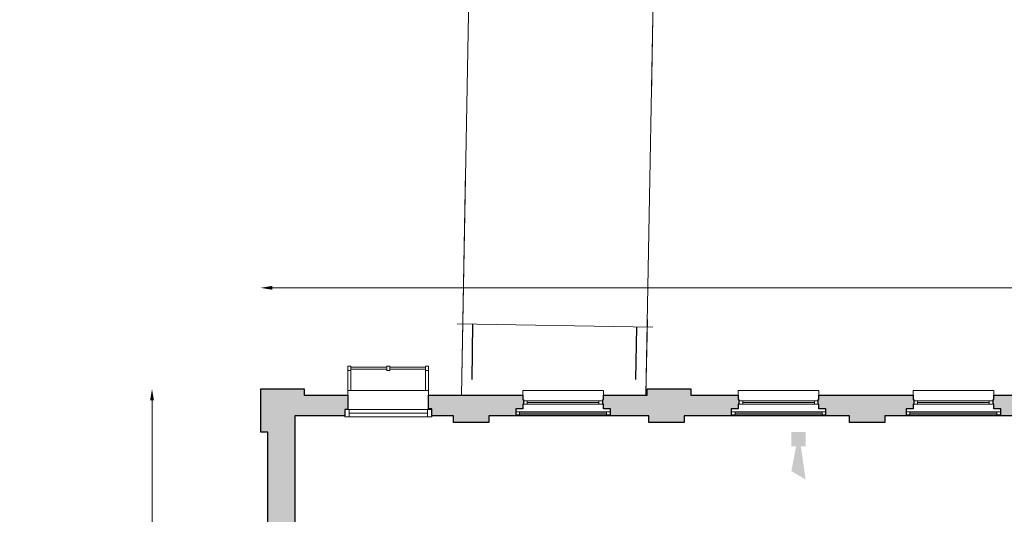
# Model space of a CAD drawing. Header units: millimetres. Extents: x -13022 to 1371524, y -38729 to 632593.
# Tile 189 of 256: x 994227 to 1009620, y -3265 to 4475. Entities that reach past the tile are written whole.
import ezdxf

# ---------------------------------------------------------------- set-up
doc = ezdxf.new("R2010")
doc.units = ezdxf.units.MM
doc.header["$LTSCALE"] = 35
doc.linetypes.add('DASHED', pattern=[200, 100, -100])
doc.linetypes.add('DIVIDE', pattern=[1250, 862.5, -112.5, 25, -112.5, 25, -112.5])
doc.layers.add('Al65----_beveiliging-inst', color=92, linetype='Continuous', lineweight=9)
for name, color, linetype in [('LAYER102', 1, 'Continuous'), ('LAYER111', 7, 'Continuous'), ('LAYER22', 7, 'Continuous'), ('LAYER28', 7, 'Continuous'), ('LAYER30', 7, 'Continuous')]:
    doc.layers.add(name, color=color, linetype=linetype)
doc.styles.get("Standard").update_dxf_attribs({"font": 'simplex.shx'})
doc.dimstyles.new('~R----C~', dxfattribs={"dimtxt": 162, "dimasz": 180, "dimexe": 0.18, "dimexo": 0.0625, "dimgap": 16.2, "dimtad": 1, "dimdec": 0, "dimzin": 0, "dimdsep": 46, "dimtxsty": 'Standard', "dimcen": 0.09, "dimse1": 1, "dimse2": 1, "dimclrd": 7, "dimadec": 0, "dimazin": 0, "dimtfac": 1, "dimtdec": 4, "dimtmove": 0, "dimatfit": 3, "dimfxl": 1, "dimtolj": 1, "dimtzin": 0, "dimlwd": 13, "dimarcsym": 0})

# ---------------------------------------------------------------- blocks, each defined once
blk = doc.blocks.new('*D213')
at = {"layer": 'Defpoints', "color": 0, "linetype": 'Continuous', "transparency": 16777216}
for p in [(1055501, 279), (997995, -1302), (1055501, -1302)]:
    blk.add_point(p, dxfattribs=at)
at = {"layer": 'LAYER102', "color": 7, "linetype": 'Continuous', "lineweight": 13, "transparency": 16777216}
blk.add_line((998175, 279), (1055321, 279), dxfattribs=at)
at = {"layer": 'LAYER102', "color": 7, "linetype": 'Continuous', "transparency": 16777216}
for points in [[(998175, 309), (998175, 249), (997995, 279)], [(1055321, 309), (1055321, 249), (1055501, 279)]]:
    blk.add_solid(points, dxfattribs=at)
at = {"layer": 'LAYER102', "color": 0, "linetype": 'Continuous', "transparency": 16777216, "insert": (1026748, 376), "char_height": 162, "attachment_point": 5}
blk.add_mtext('\\A1;57506', dxfattribs=at)
blk = doc.blocks.new('*D214')
at = {"layer": 'Defpoints', "color": 0, "linetype": 'Continuous', "transparency": 16777216}
for p in [(996296, -1302), (997995, -1302), (997995, -13378)]:
    blk.add_point(p, dxfattribs=at)
at = {"layer": 'LAYER102', "color": 7, "linetype": 'Continuous', "lineweight": 13, "transparency": 16777216}
blk.add_line((996296, -13198), (996296, -1482), dxfattribs=at)
at = {"layer": 'LAYER102', "color": 7, "linetype": 'Continuous', "transparency": 16777216}
for points in [[(996266, -1482), (996326, -1482), (996296, -1302)], [(996266, -13198), (996326, -13198), (996296, -13378)]]:
    blk.add_solid(points, dxfattribs=at)
at = {"layer": 'LAYER102', "color": 0, "linetype": 'Continuous', "transparency": 16777216, "insert": (996199, -7340), "char_height": 162, "attachment_point": 5, "rotation": 90}
blk.add_mtext('\\A1;12077', dxfattribs=at)
blk = doc.blocks.new('Signaalgever (akoestisch)')
at = {"layer": 'Al65----_beveiliging-inst', "color": 10, "linetype": 'Continuous'}
for points in [[(3.71, 0), (3.71, 3.71), (0, 0), (0, 3.71)], [(10.23, 0), (12.38, 3.71), (3.71, 1.24), (3.71, 2.48)]]:
    blk.add_solid(points, dxfattribs=at)

msp = doc.modelspace()

# ---------------------------------------------------------------- hatches: boundary and pattern name
at = {"layer": 'LAYER111', "linetype": 'Continuous', "lineweight": 5}
for points in [[(999309.883, -1726.672), (998530.383, -1726.672), (998530.383, -3483.687), (998320.383, -3483.687), (998320.383, -3593.695), (998245.383, -3593.695), (998245.321, -3603.687), (998160.383, -3603.687), (998160.383, -3593.695), (998105.414, -3593.703), (998105.383, -1981.679), (997995.383, -1981.679), (997995.383, -1301.679), (998675.383, -1301.679), (998675.383, -1401.679), (999359.914, -1401.672), (999359.883, -1626.695), (999309.883, -1626.695)], [(1005461.914, -1401.679), (1005462.008, -1466.687), (1005472.008, -1466.687), (1005471.883, -1541.695), (1005462.008, -1541.679), (1005462.008, -1616.679), (1005351.946, -1616.679), (1005351.946, -1726.672), (1004614.383, -1726.664), (1004614.383, -1826.672), (1004064.383, -1826.672), (1004064.383, -1726.664), (1003462.883, -1726.672), (1003462.883, -1616.679), (1003352.883, -1616.679), (1003352.883, -1541.679), (1003342.946, -1541.672), (1003342.883, -1466.687), (1003352.946, -1466.687), (1003352.789, -1401.679), (1004037.383, -1401.679), (1004037.383, -1301.679), (1004720.383, -1301.679), (1004720.383, -1401.679)], [(1011558.852, -1401.679), (1011558.946, -1466.687), (1011568.946, -1466.687), (1011568.821, -1541.695), (1011558.946, -1541.679), (1011558.946, -1616.679), (1011448.883, -1616.679), (1011448.883, -1726.672), (1010724.383, -1726.664), (1010724.383, -1826.672), (1010174.383, -1826.672), (1010174.383, -1726.664), (1009564.821, -1726.672), (1009564.821, -1616.679), (1009454.821, -1616.679), (1009454.821, -1541.679), (1009444.883, -1541.672), (1009444.821, -1466.687), (1009454.883, -1466.687), (1009454.727, -1401.679), (1010196.383, -1401.679), (1010196.383, -1301.679), (1010911.383, -1301.679), (1010911.383, -1401.679)], [(1002092.883, -1401.687), (1002092.883, -1466.687), (1002102.883, -1466.687), (1002102.883, -1541.672), (1002092.946, -1541.679), (1002092.946, -1616.679), (1001982.946, -1616.679), (1001982.946, -1726.672), (1001559.383, -1726.672), (1001559.383, -1826.679), (1001009.383, -1826.679), (1001009.383, -1726.672), (1000669.914, -1726.695), (1000669.914, -1614.773), (1000619.883, -1614.773), (1000619.914, -1401.672)], [(1008194.852, -1401.679), (1008194.852, -1466.679), (1008204.852, -1466.679), (1008204.852, -1541.672), (1008194.914, -1541.679), (1008194.914, -1616.672), (1008084.914, -1616.672), (1008084.914, -1726.664), (1007752.633, -1726.672), (1007752.633, -1826.679), (1007202.633, -1826.679), (1007202.633, -1726.672), (1006831.883, -1726.672), (1006831.883, -1616.679), (1006721.883, -1616.679), (1006721.883, -1541.679), (1006711.883, -1541.672), (1006711.883, -1466.687), (1006721.883, -1466.687), (1006721.883, -1401.672)]]:
    msp.add_hatch(color=254, dxfattribs=at).paths.add_polyline_path(points, flags=0)

# ---------------------------------------------------------------- linework, layer by layer
at = {"layer": 'LAYER102', "color": 7, "linetype": 'DIVIDE', "lineweight": 18}
msp.add_lwpolyline([(1001066.914, -282.117), (1004127.071, -337.008)], dxfattribs=at)
at = {"layer": 'LAYER22', "color": 9, "linetype": 'Continuous', "lineweight": 25}
for points in [[(1001299.821, -1153.375), (1001312.352, -286.515)], [(1003859.696, -1153.375), (1003875.852, -332.5)]]:
    msp.add_lwpolyline(points, dxfattribs=at)
at = {"layer": 'LAYER22', "color": 9, "linetype": 'DASHED', "lineweight": 25}
for points in [[(1001299.821, -1153.375), (1001312.352, -286.515)], [(1003859.696, -1153.375), (1003875.852, -332.5)]]:
    msp.add_lwpolyline(points, dxfattribs=at)
at = {"layer": 'LAYER22', "color": 7, "linetype": 'Continuous', "lineweight": 18}
for points in [[(999359.914, -1326.672), (999359.914, -945.125), (999406.664, -945.125), (999406.664, -1326.672)], [(999359.914, -1015.125), (999406.664, -1015.125)], [(999966.539, -965.125), (999406.664, -965.125)], [(999406.664, -995.125), (999966.539, -995.125)], [(1000013.289, -965.125), (1000573.102, -965.125)], [(1000573.102, -995.125), (1000013.289, -995.125)], [(1000573.102, -1015.125), (1000619.914, -1015.125)], [(1000573.164, -1326.672), (1000573.164, -945.125), (1000619.914, -945.125), (1000619.914, -1326.672)], [(999359.914, -1401.672), (999359.914, -1326.672), (1000619.914, -1326.672), (1000619.914, -1401.672)], [(1002092.914, -1401.672), (1002092.914, -1326.672), (1003352.883, -1326.672), (1003352.883, -1401.672)], [(1005461.883, -1401.672), (1005461.883, -1326.672), (1006721.852, -1326.672), (1006721.852, -1401.672)], [(1008194.946, -1401.672), (1008194.946, -1326.672), (1009454.883, -1326.672), (1009454.883, -1401.672)], [(1001982.946, -1726.672), (1003462.883, -1726.672)], [(1005351.946, -1726.672), (1006831.883, -1726.672)], [(1008084.883, -1726.672), (1009564.821, -1726.672)]]:
    msp.add_lwpolyline(points, dxfattribs=at)
at = {"layer": 'LAYER22', "color": 7, "linetype": 'DASHED', "lineweight": 18}
for points in [[(999359.914, -1326.672), (999359.914, -945.125), (999406.664, -945.125), (999406.664, -1326.672)], [(999359.914, -1015.125), (999406.664, -1015.125)], [(999966.539, -965.125), (999406.664, -965.125)], [(999406.664, -995.125), (999966.539, -995.125)], [(1000013.289, -965.125), (1000573.102, -965.125)], [(1000573.102, -995.125), (1000013.289, -995.125)], [(1000573.102, -1015.125), (1000619.914, -1015.125)], [(1000573.164, -1326.672), (1000573.164, -945.125), (1000619.914, -945.125), (1000619.914, -1326.672)], [(999359.914, -1401.672), (999359.914, -1326.672), (1000619.914, -1326.672), (1000619.914, -1401.672)], [(1002092.914, -1401.672), (1002092.914, -1326.672), (1003352.883, -1326.672), (1003352.883, -1401.672)], [(1005461.883, -1401.672), (1005461.883, -1326.672), (1006721.852, -1326.672), (1006721.852, -1401.672)], [(1008194.946, -1401.672), (1008194.946, -1326.672), (1009454.883, -1326.672), (1009454.883, -1401.672)], [(1001982.946, -1726.672), (1003462.883, -1726.672)], [(1005351.946, -1726.672), (1006831.883, -1726.672)], [(1008084.883, -1726.672), (1009564.821, -1726.672)]]:
    msp.add_lwpolyline(points, dxfattribs=at)
at = {"layer": 'LAYER22', "color": 7, "linetype": 'Continuous', "lineweight": 18}
msp.add_lwpolyline([(1000013.289, -945.125), (1000013.289, -1015.125), (999966.477, -1015.125), (999966.477, -945.125)], close=True, dxfattribs=at)
at = {"layer": 'LAYER22', "color": 7, "linetype": 'DASHED', "lineweight": 18}
msp.add_lwpolyline([(1000013.289, -945.125), (1000013.289, -1015.125), (999966.477, -1015.125), (999966.477, -945.125)], close=True, dxfattribs=at)
at = {"layer": 'LAYER28', "color": 7, "linetype": 'Continuous', "lineweight": 18}
for points in [[(1001136.262, -1401.703), (1001284.559, 6835.775)], [(1004165.967, 6783.902), (1004018.604, -1401.702)]]:
    msp.add_lwpolyline(points, dxfattribs=at)
at = {"layer": 'LAYER28', "color": 7, "linetype": 'DASHED', "lineweight": 18}
for points in [[(1001136.262, -1401.703), (1001284.559, 6835.775)], [(1004165.967, 6783.902), (1004018.604, -1401.702)]]:
    msp.add_lwpolyline(points, dxfattribs=at)
at = {"layer": 'LAYER28', "color": 7, "linetype": 'Continuous', "lineweight": 25}
for points in [[(999309.883, -1726.672), (998530.383, -1726.672), (998530.383, -3483.687), (998320.383, -3483.687), (998320.383, -3593.695), (998245.383, -3593.695), (998245.321, -3603.687), (998160.383, -3603.687), (998160.383, -3593.695), (998105.414, -3593.703), (998105.383, -1981.679), (997995.383, -1981.679), (997995.383, -1301.679), (998675.383, -1301.679), (998675.383, -1401.679), (999359.914, -1401.672), (999359.883, -1626.695), (999309.883, -1626.695)], [(1005461.914, -1401.679), (1005462.008, -1466.687), (1005472.008, -1466.687), (1005471.883, -1541.695), (1005462.008, -1541.679), (1005462.008, -1616.679), (1005351.946, -1616.679), (1005351.946, -1726.672), (1004614.383, -1726.664), (1004614.383, -1826.672), (1004064.383, -1826.672), (1004064.383, -1726.664), (1003462.883, -1726.672), (1003462.883, -1616.679), (1003352.883, -1616.679), (1003352.883, -1541.679), (1003342.946, -1541.672), (1003342.883, -1466.687), (1003352.946, -1466.687), (1003352.789, -1401.679), (1004037.383, -1401.679), (1004037.383, -1301.679), (1004720.383, -1301.679), (1004720.383, -1401.679)], [(1011558.852, -1401.679), (1011558.946, -1466.687), (1011568.946, -1466.687), (1011568.821, -1541.695), (1011558.946, -1541.679), (1011558.946, -1616.679), (1011448.883, -1616.679), (1011448.883, -1726.672), (1010724.383, -1726.664), (1010724.383, -1826.672), (1010174.383, -1826.672), (1010174.383, -1726.664), (1009564.821, -1726.672), (1009564.821, -1616.679), (1009454.821, -1616.679), (1009454.821, -1541.679), (1009444.883, -1541.672), (1009444.821, -1466.687), (1009454.883, -1466.687), (1009454.727, -1401.679), (1010196.383, -1401.679), (1010196.383, -1301.679), (1010911.383, -1301.679), (1010911.383, -1401.679)], [(1002092.883, -1401.687), (1002092.883, -1466.687), (1002102.883, -1466.687), (1002102.883, -1541.672), (1002092.946, -1541.679), (1002092.946, -1616.679), (1001982.946, -1616.679), (1001982.946, -1726.672), (1001559.383, -1726.672), (1001559.383, -1826.679), (1001009.383, -1826.679), (1001009.383, -1726.672), (1000669.914, -1726.695), (1000669.914, -1614.773), (1000619.883, -1614.773), (1000619.914, -1401.672)], [(1008194.852, -1401.679), (1008194.852, -1466.679), (1008204.852, -1466.679), (1008204.852, -1541.672), (1008194.914, -1541.679), (1008194.914, -1616.672), (1008084.914, -1616.672), (1008084.914, -1726.664), (1007752.633, -1726.672), (1007752.633, -1826.679), (1007202.633, -1826.679), (1007202.633, -1726.672), (1006831.883, -1726.672), (1006831.883, -1616.679), (1006721.883, -1616.679), (1006721.883, -1541.679), (1006711.883, -1541.672), (1006711.883, -1466.687), (1006721.883, -1466.687), (1006721.883, -1401.672)]]:
    msp.add_lwpolyline(points, close=True, dxfattribs=at)
at = {"layer": 'LAYER30', "color": 7, "linetype": 'Continuous', "lineweight": 18}
for points in [[(1002102.914, -1491.672), (1002162.914, -1491.672), (1002162.914, -1541.672), (1002102.914, -1541.672)], [(1003282.914, -1491.672), (1003342.914, -1491.672), (1003342.914, -1541.672), (1003282.914, -1541.672)], [(1005471.883, -1491.672), (1005531.883, -1491.672), (1005531.883, -1541.672), (1005471.883, -1541.672)], [(1006651.883, -1491.672), (1006711.883, -1491.672), (1006711.883, -1541.672), (1006651.883, -1541.672)], [(1008204.946, -1491.672), (1008264.946, -1491.672), (1008264.946, -1541.672), (1008204.946, -1541.672)], [(1009384.946, -1491.672), (1009444.946, -1491.672), (1009444.946, -1541.672), (1009384.946, -1541.672)], [(999309.914, -1626.687), (999376.914, -1626.687), (999376.914, -1740.687), (999309.914, -1740.687)], [(1000602.914, -1626.687), (1000669.914, -1626.687), (1000669.914, -1740.687), (1000602.914, -1740.687)], [(1002042.946, -1709.867), (1001982.946, -1709.867), (1001982.946, -1659.867), (1002042.946, -1659.867)], [(1003462.914, -1709.867), (1003402.914, -1709.867), (1003402.914, -1659.867), (1003462.914, -1659.867)], [(1005411.977, -1709.867), (1005351.977, -1709.867), (1005351.977, -1659.867), (1005411.977, -1659.867)], [(1006831.946, -1709.867), (1006771.946, -1709.867), (1006771.946, -1659.867), (1006831.946, -1659.867)], [(1008144.914, -1709.867), (1008084.914, -1709.867), (1008084.914, -1659.867), (1008144.914, -1659.867)], [(1009564.883, -1709.867), (1009504.883, -1709.867), (1009504.883, -1659.867), (1009564.883, -1659.867)]]:
    msp.add_lwpolyline(points, close=True, dxfattribs=at)
for points in [[(1002162.914, -1491.672), (1003282.914, -1491.672)], [(1002162.914, -1516.672), (1003282.914, -1516.672)], [(1005531.883, -1491.672), (1006651.883, -1491.672)], [(1005531.883, -1516.672), (1006651.883, -1516.672)], [(1008264.946, -1491.672), (1009384.946, -1491.672)], [(1008264.946, -1516.672), (1009384.946, -1516.672)], [(999376.914, -1626.687), (1000602.914, -1626.687)], [(999376.914, -1683.687), (1000602.914, -1683.687)], [(1003402.914, -1659.867), (1002042.946, -1659.867)], [(1003402.914, -1684.867), (1002042.946, -1684.867)], [(1002162.914, -1541.672), (1003282.914, -1541.672)], [(1006771.946, -1659.867), (1005411.977, -1659.867)], [(1006771.946, -1684.867), (1005411.977, -1684.867)], [(1005531.883, -1541.672), (1006651.883, -1541.672)], [(1009504.883, -1659.867), (1008144.914, -1659.867)], [(1009504.883, -1684.867), (1008144.914, -1684.867)], [(1008264.946, -1541.672), (1009384.946, -1541.672)], [(999376.914, -1740.687), (1000602.914, -1740.687)], [(1003402.914, -1709.867), (1002042.946, -1709.867)], [(1006771.946, -1709.867), (1005411.977, -1709.867)], [(1009504.883, -1709.867), (1008144.914, -1709.867)]]:
    msp.add_lwpolyline(points, dxfattribs=at)

# ---------------------------------------------------------------- block references
at = {"ltscale": 0.1, "xscale": 60, "yscale": 60, "zscale": 60, "rotation": 270}
msp.add_blockref('Signaalgever (akoestisch)', (1006291.435, -1976.784), dxfattribs=at)

# ---------------------------------------------------------------- texts
at = {"layer": 'LAYER102', "color": 7, "linetype": 'Continuous', "lineweight": 0, "insert": (656656.682, 4406.741), "char_height": 315, "width": 3554.10039, "attachment_point": 7, "rotation": 358.9686325, "line_spacing_factor": 1.333333}
msp.add_mtext('\\pi1116.4;{\\fArial|b1|i0|c0|p34;Entree\\P\\pi194.21;Textielmuseum}', dxfattribs=at)

# ---------------------------------------------------------------- dimensions: what is measured, and where the dimension line sits
at = {"layer": 'LAYER102', "color": 7, "linetype": 'Continuous'}
dim = msp.add_linear_dim(base=(1055501.383, 278.672), p1=(997995.383, -1301.672), p2=(1055501.383, -1301.672), dimstyle='~R----C~', dxfattribs=at)
dim.commit()
dim.dimension.update_dxf_attribs({"geometry": '*D213', "text_midpoint": (1026748.383, 375.872)})
dim = msp.add_linear_dim(base=(996296.383, -1301.672), p1=(997995.414, -13378.328), p2=(997995.383, -1301.672), angle=90, dimstyle='~R----C~', dxfattribs=at)
dim.commit()
dim.dimension.update_dxf_attribs({"geometry": '*D214', "text_midpoint": (996199.183, -7340)})

doc.saveas('drawing.dxf')
